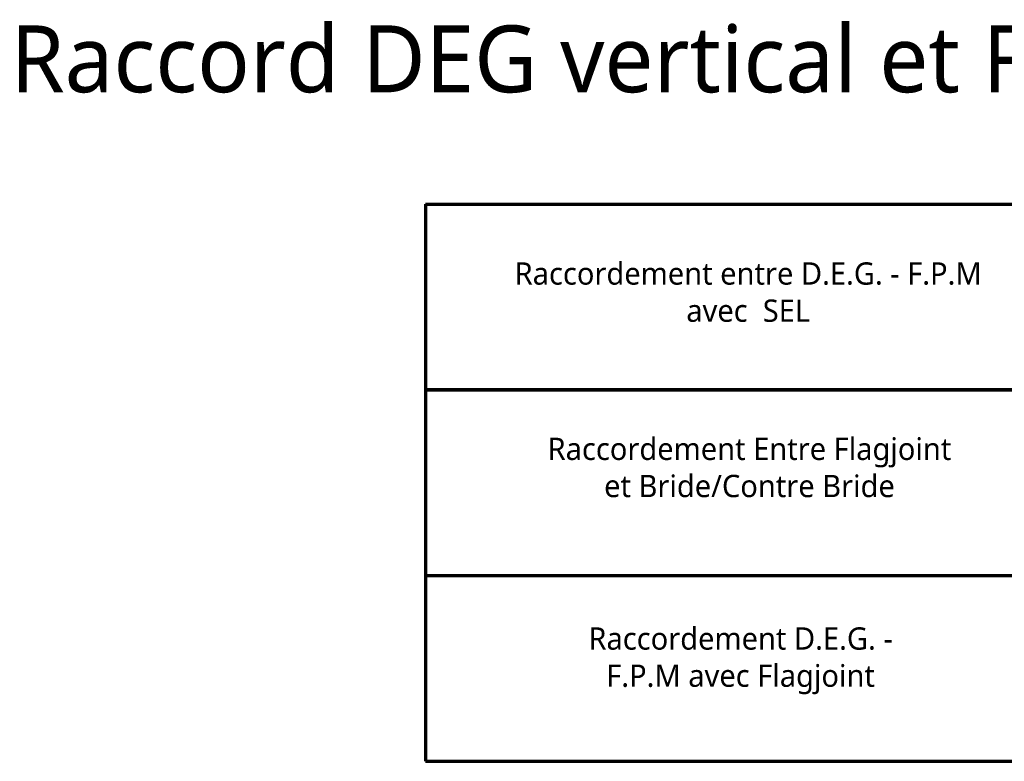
# Model space of a CAD drawing. Header units: millimetres. Extents: x -3314 to 21255525, y -15000 to 1735000.
# Tile 42 of 108: x 22092 to 26508, y 1449 to 4776. Entities that reach past the tile are written whole.
import ezdxf

# ---------------------------------------------------------------- set-up
doc = ezdxf.new("R2010")
doc.units = ezdxf.units.MM
doc.linetypes.add('CONTINU', pattern=[0])
doc.layers.add('Dessin_TEXTES', color=7, linetype='CONTINU')
doc.styles.add('Arial', font='segoeui.ttf')

msp = doc.modelspace()

# ---------------------------------------------------------------- linework, layer by layer
at = {"layer": 'Defpoints', "lineweight": 70}
for p, q in [((23911.2504, 3949.23), (27941.4356, 3949.23)), ((23911.2504, 3949.23), (23911.2504, 1448.9435)), ((23911.2504, 3115.8012), (27941.4356, 3115.8012)), ((26801.8084, 3115.8012), (23911.2504, 3115.8012)), ((23911.2504, 2282.3723), (27941.4356, 2282.3723)), ((23911.2504, 1448.9435), (27941.4356, 1448.9435))]:
    msp.add_line(p, q, dxfattribs=at)

# ---------------------------------------------------------------- texts
at = {"layer": 'Dessin_TEXTES', "style": 'Arial'}
msp.add_text('Raccord DEG vertical et FPM horizontale', height=300, dxfattribs=at).set_placement((22050.2504, 4450.6435))
at = {"layer": 'Dessin_TEXTES', "char_height": 100, "attachment_point": 2, "style": 'Arial'}
for s, insert, width in [('Raccordement entre D.E.G. - F.P.M avec  SEL', (25359.2211, 3687.6132), 2275.941294), ('Raccordement Entre Flagjoint et Bride/Contre Bride', (25364.9157, 2900.9345), 1853.785376), ('Raccordement D.E.G. - F.P.M avec Flagjoint', (25325.023, 2049.9345), 1606)]:
    msp.add_mtext(s, dxfattribs=dict(at, insert=insert, width=width))

doc.saveas('drawing.dxf')
